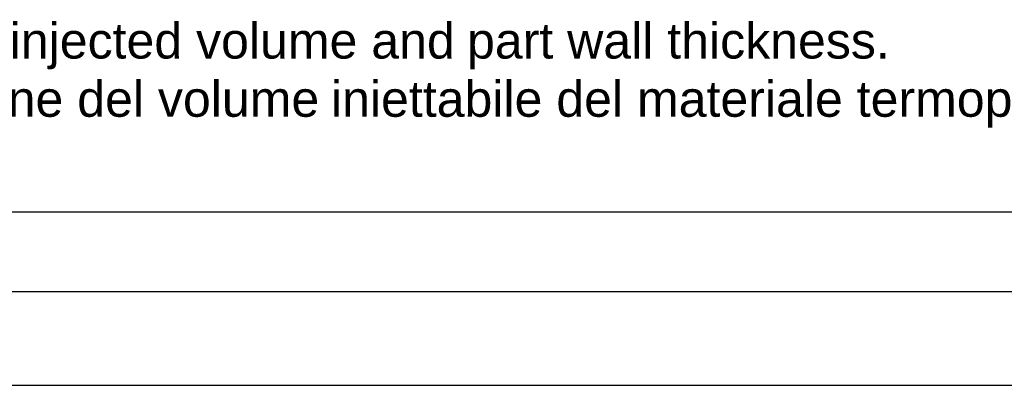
# Model space of a CAD drawing. Extents: x 0 to 1189, y 0 to 841.
# Tile 61 of 84: x 836 to 888, y 0 to 19. Entities that reach past the tile are written whole.
import ezdxf

# ---------------------------------------------------------------- set-up
doc = ezdxf.new("R2010")
doc.units = 0
doc.header["$LTSCALE"] = 65.395
doc.layers.get('0').update_dxf_attribs({"linetype": 'CONTINUOUS'})
doc.styles.add('TEXTSTYLE_2', font='arial.ttf')

# ---------------------------------------------------------------- blocks, each defined once
blk = doc.blocks.new('A0_BL15', base_point=(594.5, 420.5))
at = {"color": 7, "linetype": 'CONTINUOUS'}
for p, q in [((5, 5), (1184, 5)), ((0, 0), (1189, 0))]:
    blk.add_line(p, q, dxfattribs=at)
blk = doc.blocks.new('MG46-3B_BL18', base_point=(873.318, 65.984))
at = {"color": 2, "linetype": 'CONTINUOUS'}
blk.add_line((986.005, 9.222), (759.955, 9.222), dxfattribs=at)
at = {"color": 2, "linetype": 'CONTINUOUS', "style": 'TEXTSTYLE_2'}
for s, p in [('* Gate diameter is approximate and could vary depending on injected volume and ', (762.945, 17.403)), ('part wall thickness.', (859.649, 17.403)), ("* Il diametro d'iniezione è INDICATIVO e può variare in funzione del volume ", (762.635, 14.302)), ('iniettabile del materiale termoplastico e dello spessore del pezzo stampato.', (852.41, 14.302))]:
    blk.add_text(s, height=1.90603, dxfattribs=at).set_placement(p)

msp = doc.modelspace()

# ---------------------------------------------------------------- linework, layer by layer
at = {"color": 7, "linetype": 'CONTINUOUS'}
msp.add_line((0, 0), (1189, 0), dxfattribs=at)

# ---------------------------------------------------------------- block references
at = {"color": 2, "linetype": 'CONTINUOUS'}
for name, p in [('A0_BL15', (594.5, 420.5)), ('MG46-3B_BL18', (873.318, 65.984))]:
    msp.add_blockref(name, p, dxfattribs=at)

doc.saveas('drawing.dxf')
